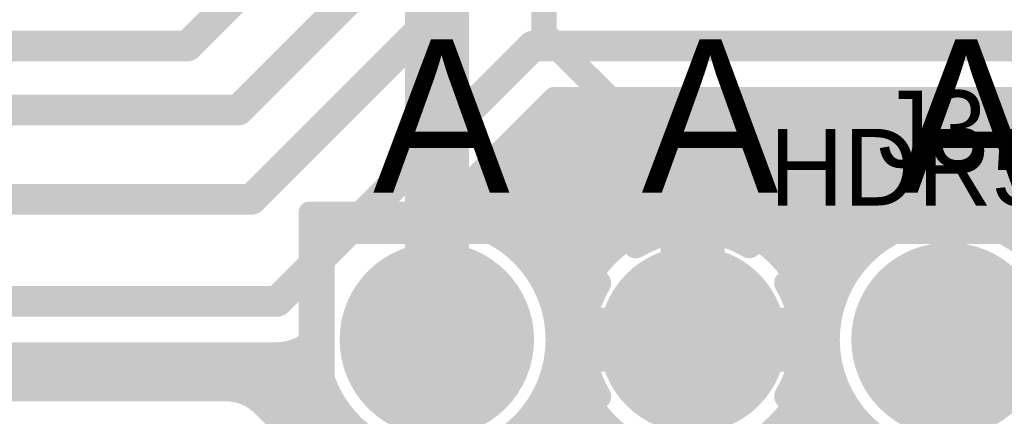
# Model space of a CAD drawing. Extents: x 7.17 to 14.1, y 4 to 11.75.
# Tile 94 of 214: x 9.1 to 9.48, y 7.67 to 7.82. Entities that reach past the tile are written whole.
import ezdxf

# ---------------------------------------------------------------- set-up
doc = ezdxf.new("R2010")
doc.units = 0
doc.layers.get('0').update_dxf_attribs({"linetype": 'CONTINUOUS'})
for name, color, linetype in [('BOTTOMLAYER', 5, 'CONTINUOUS'), ('BOTTOMSOLDER', 6, 'CONTINUOUS'), ('INTERNALPLANE1', 76, 'CONTINUOUS'), ('MECHANICAL1', 6, 'CONTINUOUS'), ('MECHANICAL5', 56, 'CONTINUOUS'), ('MULTILAYER', 9, 'CONTINUOUS'), ('TOPLAYER', 1, 'CONTINUOUS'), ('TOPOVERLAY', 2, 'CONTINUOUS'), ('TOPSOLDER', 216, 'CONTINUOUS')]:
    doc.layers.add(name, color=color, linetype=linetype)

# ---------------------------------------------------------------- blocks, each defined once
blk = doc.blocks.new('HDR5_87')
at = {"layer": 'BOTTOMSOLDER', "const_width": 0.0365}
for points in [[(0.18175, 0, 1), (0.21825, 0, 1)], [(0.28175, 0, 1), (0.31825, 0, 1)], [(0.38175, 0, 1), (0.41825, 0, 1)]]:
    blk.add_lwpolyline(points, format="xyb", close=True, dxfattribs=at)
at = {"layer": 'MULTILAYER', "const_width": 0.0325}
for points in [[(0.18375, 0, 1), (0.21625, 0, 1)], [(0.28375, 0, 1), (0.31625, 0, 1)], [(0.38375, 0, 1), (0.41625, 0, 1)]]:
    blk.add_lwpolyline(points, format="xyb", close=True, dxfattribs=at)
at = {"layer": 'TOPOVERLAY', "const_width": 0.008}
for points in [[(0.45, 0.05), (0.45, -0.05)], [(0.45, -0.05), (-0.05, -0.05)]]:
    blk.add_lwpolyline(points, dxfattribs=at)
at = {"layer": 'TOPOVERLAY', "const_width": 0.004}
blk.add_lwpolyline([(0.448, -0.05, 1), (0.452, -0.05, 1)], format="xyb", close=True, dxfattribs=at)
blk.add_lwpolyline([(0.448, -0.05, 1), (0.452, -0.05, 1)], format="xyb", close=True, dxfattribs=at)
at = {"layer": 'TOPSOLDER', "const_width": 0.0365}
for points in [[(0.18175, 0, 1), (0.21825, 0, 1)], [(0.28175, 0, 1), (0.31825, 0, 1)], [(0.38175, 0, 1), (0.41825, 0, 1)]]:
    blk.add_lwpolyline(points, format="xyb", close=True, dxfattribs=at)

msp = doc.modelspace()

# ---------------------------------------------------------------- linework, layer by layer
at = {"layer": 'BOTTOMLAYER'}
for points, const_width in [([(9.162405, 7.809904), (9.237405, 7.884904)], 0.012), ([(9.182405, 7.784904), (9.257501, 7.86)], 0.012), ([(9.187405, 7.749904), (9.272405, 7.834904)], 0.012), ([(8.447405, 7.809904), (9.162405, 7.809904)], 0.012), ([(9.197501, 7.71), (9.297405, 7.809904)], 0.012), ([(9.297405, 7.809904), (9.787405, 7.809904)], 0.012), ([(9.257207, 7.741422), (9.305689, 7.789904)], 0.008), ([(9.261744, 7.741464), (9.310184, 7.789904)], 0.008), ([(9.26812, 7.740768), (9.317255, 7.789904)], 0.008), ([(9.273798, 7.739376), (9.324327, 7.789904)], 0.008), ([(9.278925, 7.737432), (9.331398, 7.789904)], 0.008), ([(9.283584, 7.735019), (9.338469, 7.789904)], 0.008), ([(9.287822, 7.732186), (9.34554, 7.789904)], 0.008), ([(9.291668, 7.728961), (9.352611, 7.789904)], 0.008), ([(9.295131, 7.725353), (9.359682, 7.789904)], 0.008), ([(9.29821, 7.721361), (9.366753, 7.789904)], 0.008), ([(9.300888, 7.716968), (9.373824, 7.789904)], 0.008), ([(9.30313, 7.712139), (9.380895, 7.789904)], 0.008), ([(9.304878, 7.706815), (9.387966, 7.789904)], 0.008), ([(9.305689, 7.789904), (9.779121, 7.789904)], 0.008), ([(9.307958, 7.789904), (9.356487, 7.741374)], 0.008), ([(9.315029, 7.789904), (9.363578, 7.741355)], 0.008), ([(9.3221, 7.789904), (9.372144, 7.73986)], 0.008), ([(9.329171, 7.789904), (9.384803, 7.734272)], 0.008), ([(9.336242, 7.789904), (9.415955, 7.710191)], 0.008), ([(9.343313, 7.789904), (9.41802, 7.715198)], 0.008), ([(9.34373, 7.738596), (9.395038, 7.789904)], 0.008), ([(9.350384, 7.789904), (9.420538, 7.71975)], 0.008), ([(9.353222, 7.741017), (9.402109, 7.789904)], 0.008), ([(9.357455, 7.789904), (9.423468, 7.723891)], 0.008), ([(9.360768, 7.741492), (9.40918, 7.789904)], 0.008), ([(9.364527, 7.789904), (9.426788, 7.727643)], 0.008), ([(9.367261, 7.740914), (9.416251, 7.789904)], 0.008), ([(9.371598, 7.789904), (9.430488, 7.731013)], 0.008), ([(9.373028, 7.73961), (9.423322, 7.789904)], 0.008), ([(9.378227, 7.737738), (9.430393, 7.789904)], 0.008), ([(9.378669, 7.789904), (9.434576, 7.733997)], 0.008), ([(9.382948, 7.735388), (9.437464, 7.789904)], 0.008), ([(9.38574, 7.789904), (9.439072, 7.736572)], 0.008), ([(9.387244, 7.732613), (9.444535, 7.789904)], 0.008), ([(9.391145, 7.729442), (9.451606, 7.789904)], 0.008), ([(9.392811, 7.789904), (9.444014, 7.738701)], 0.008), ([(9.394662, 7.725889), (9.458678, 7.789904)], 0.008), ([(9.397797, 7.721952), (9.465749, 7.789904)], 0.008), ([(9.399882, 7.789904), (9.449471, 7.740315)], 0.008), ([(9.400533, 7.717617), (9.47282, 7.789904)], 0.008), ([(9.40284, 7.712853), (9.479891, 7.789904)], 0.008), ([(9.404663, 7.707605), (9.486962, 7.789904)], 0.008), ([(9.406953, 7.789904), (9.45556, 7.741297)], 0.008), ([(9.414024, 7.789904), (9.462501, 7.741427)], 0.008), ([(9.421095, 7.789904), (9.470792, 7.740207)], 0.008), ([(9.428166, 7.789904), (9.482342, 7.735728)], 0.008), ([(9.435237, 7.789904), (9.515703, 7.709439)], 0.008), ([(9.442075, 7.737946), (9.494033, 7.789904)], 0.008), ([(9.442309, 7.789904), (9.517697, 7.714515)], 0.008), ([(9.44938, 7.789904), (9.520154, 7.719129)], 0.008), ([(9.452028, 7.740828), (9.501104, 7.789904)], 0.008), ([(9.456451, 7.789904), (9.523028, 7.723327)], 0.008), ([(9.459771, 7.7415), (9.508175, 7.789904)], 0.008), ([(9.463522, 7.789904), (9.526293, 7.727133)], 0.008), ([(9.466388, 7.741046), (9.515246, 7.789904)], 0.008), ([(9.470593, 7.789904), (9.529939, 7.730558)], 0.008), ([(9.472246, 7.739832), (9.522317, 7.789904)], 0.008), ([(9.477519, 7.738034), (9.529388, 7.789904)], 0.008), ([(9.477664, 7.789904), (9.533971, 7.733597)], 0.008), ([(9.482304, 7.735749), (9.53646, 7.789904)], 0.008), ([(9.484735, 7.789904), (9.538407, 7.736232)], 0.008), ([(8.422405, 7.784904), (9.182405, 7.784904)], 0.012), ([(9.303288, 7.787503), (9.350294, 7.740496)], 0.008), ([(9.299752, 7.783967), (9.344756, 7.738963)], 0.008), ([(9.296217, 7.780432), (9.339745, 7.736903)], 0.008), ([(9.292681, 7.776896), (9.335189, 7.734388)], 0.008), ([(9.289146, 7.77336), (9.331045, 7.731461)], 0.008), ([(9.28561, 7.769825), (9.32729, 7.728145)], 0.008), ([(9.282075, 7.766289), (9.323916, 7.724448)], 0.008), ([(9.275004, 7.759218), (9.318351, 7.715871)], 0.008), ([(9.278539, 7.762754), (9.32093, 7.720363)], 0.008), ([(9.271468, 7.755683), (9.316219, 7.710932)], 0.008), ([(8.997405, 7.749904), (9.187405, 7.749904)], 0.012), ([(9.267932, 7.752147), (9.288115, 7.731965)], 0.008), ([(9.264397, 7.748612), (9.273559, 7.73945)], 0.008), ([(9.260861, 7.745076), (9.264684, 7.741254)], 0.008), ([(9.359904, 7.695), (9.359904, 7.7375)], 0.025), ([(9.296869, 7.723211), (9.3146, 7.705479)], 0.008), ([(9.399176, 7.719899), (9.414418, 7.704657)], 0.008), ([(8.989904, 7.71), (9.197501, 7.71)], 0.012), ([(9.306029, 7.700895), (9.316308, 7.711174)], 0.008), ([(9.405907, 7.701778), (9.416958, 7.712829)], 0.008), ([(9.304354, 7.708654), (9.313612, 7.699396)], 0.008), ([(9.404764, 7.70724), (9.413534, 7.69847)], 0.008), ([(9.306397, 7.694192), (9.313887, 7.701682)], 0.008), ([(9.317404, 7.695), (9.359904, 7.695)], 0.025), ([(9.359904, 7.695), (9.402404, 7.695)], 0.025), ([(9.359904, 7.6525), (9.359904, 7.695)], 0.025), ([(9.406404, 7.695203), (9.414076, 7.702876)], 0.008), ([(9.306158, 7.69978), (9.313473, 7.692464)], 0.008), ([(9.406259, 7.698674), (9.413545, 7.691388)], 0.008), ([(9.305585, 7.686309), (9.313412, 7.694136)], 0.008), ([(9.4058, 7.687529), (9.413404, 7.695133)], 0.008), ([(8.989904, 7.69), (9.197501, 7.69)], 0.008), ([(9.082047, 7.674904), (9.097143, 7.69)], 0.008), ([(9.082591, 7.69), (9.097687, 7.674904)], 0.008), ([(9.089118, 7.674904), (9.104214, 7.69)], 0.008), ([(9.089662, 7.69), (9.104758, 7.674904)], 0.008), ([(9.096189, 7.674904), (9.111285, 7.69)], 0.008), ([(9.096733, 7.69), (9.111829, 7.674904)], 0.008), ([(9.10326, 7.674904), (9.118356, 7.69)], 0.008), ([(9.103804, 7.69), (9.1189, 7.674904)], 0.008), ([(9.110331, 7.674904), (9.125427, 7.69)], 0.008), ([(9.110876, 7.69), (9.125972, 7.674904)], 0.008), ([(9.117402, 7.674904), (9.132498, 7.69)], 0.008), ([(9.117947, 7.69), (9.133043, 7.674904)], 0.008), ([(9.124473, 7.674904), (9.139569, 7.69)], 0.008), ([(9.125018, 7.69), (9.140114, 7.674904)], 0.008), ([(9.131545, 7.674904), (9.146641, 7.69)], 0.008), ([(9.132089, 7.69), (9.147185, 7.674904)], 0.008), ([(9.138616, 7.674904), (9.153712, 7.69)], 0.008), ([(9.13916, 7.69), (9.154256, 7.674904)], 0.008), ([(9.145687, 7.674904), (9.160783, 7.69)], 0.008), ([(9.146231, 7.69), (9.161327, 7.674904)], 0.008), ([(9.152758, 7.674904), (9.167854, 7.69)], 0.008), ([(9.153302, 7.69), (9.168398, 7.674904)], 0.008), ([(9.159829, 7.674904), (9.174925, 7.69)], 0.008), ([(9.160373, 7.69), (9.175469, 7.674904)], 0.008), ([(9.1669, 7.674904), (9.181996, 7.69)], 0.008), ([(9.167444, 7.69), (9.183488, 7.673957)], 0.008), ([(9.173971, 7.674904), (9.189067, 7.69)], 0.008), ([(9.174515, 7.69), (9.339611, 7.524904)], 0.008), ([(9.180759, 7.674621), (9.196138, 7.69)], 0.008), ([(9.181586, 7.69), (9.346683, 7.524904)], 0.008), ([(9.186116, 7.672907), (9.204458, 7.691249)], 0.008), ([(9.188658, 7.69), (9.353754, 7.524904)], 0.008), ([(9.190393, 7.670113), (9.21344, 7.69316)], 0.008), ([(9.195729, 7.69), (9.360825, 7.524904)], 0.008), ([(9.202232, 7.690568), (9.21804, 7.67476)], 0.008), ([(9.207304, 7.692567), (9.214388, 7.685482)], 0.008), ([(9.306338, 7.692528), (9.314678, 7.684188)], 0.008), ([(9.406278, 7.691583), (9.415022, 7.682839)], 0.008), ([(9.193972, 7.666621), (9.214136, 7.686784)], 0.008), ([(9.302344, 7.675997), (9.31399, 7.687643)], 0.008), ([(9.305569, 7.686226), (9.319106, 7.672689)], 0.008), ([(9.403082, 7.67774), (9.413858, 7.688516)], 0.008), ([(9.262405, 7.529992), (9.415072, 7.682658)], 0.008), ([(9.4054, 7.68539), (9.420533, 7.670257)], 0.008), ([(9.197508, 7.663085), (9.215528, 7.681106)], 0.008), ([(9.247006, 7.613588), (9.315294, 7.681876)], 0.008), ([(9.30412, 7.680605), (9.50482, 7.479904)], 0.008), ([(9.403868, 7.679852), (9.594068, 7.489652)], 0.008), ([(8.951404, 7.674904), (9.177405, 7.674904)], 0.008), ([(9.201043, 7.65955), (9.217472, 7.675979)], 0.008), ([(9.250541, 7.610052), (9.317166, 7.676677)], 0.008), ([(9.262405, 7.52292), (9.41687, 7.677385)], 0.008), ([(9.302129, 7.675524), (9.497749, 7.479904)], 0.008), ([(9.401807, 7.674841), (9.590532, 7.486116)], 0.008), ([(9.204579, 7.656014), (9.219885, 7.67132)], 0.008), ([(9.254077, 7.606516), (9.319516, 7.671956)], 0.008), ([(9.262405, 7.515849), (9.419155, 7.672599)], 0.008), ([(9.299675, 7.670907), (9.435143, 7.535439)], 0.008), ([(9.191579, 7.669014), (9.256515, 7.604078)], 0.008), ([(9.208115, 7.652479), (9.222718, 7.667082)], 0.008), ([(9.257572, 7.602941), (9.322291, 7.66766)], 0.008), ([(9.262405, 7.508778), (9.421872, 7.668245)], 0.008), ([(9.296805, 7.666706), (9.427108, 7.536403)], 0.008), ([(9.399292, 7.670285), (9.586997, 7.482581)], 0.008), ([(9.21165, 7.648943), (9.225943, 7.663236)], 0.008), ([(9.260379, 7.598676), (9.325462, 7.663759)], 0.008), ([(9.262405, 7.501707), (9.424988, 7.66429)], 0.008), ([(9.293543, 7.662896), (9.420747, 7.535692)], 0.008), ([(9.396365, 7.666141), (9.582602, 7.479904)], 0.008), ([(9.393049, 7.662386), (9.575531, 7.479904)], 0.008)]:
    msp.add_lwpolyline(points, dxfattribs=dict(at, const_width=const_width))
for points, const_width in [([(9.159405, 7.809904, 1), (9.165405, 7.809904, 1)], 0.006), ([(9.159405, 7.809904, 1), (9.165405, 7.809904, 1)], 0.006), ([(9.294405, 7.809904, 1), (9.300405, 7.809904, 1)], 0.006), ([(9.294405, 7.809904, 1), (9.300405, 7.809904, 1)], 0.006), ([(9.303689, 7.789904, 1), (9.307689, 7.789904, 1)], 0.004), ([(9.303689, 7.789904, 1), (9.307689, 7.789904, 1)], 0.004), ([(9.305958, 7.789904, 1), (9.309958, 7.789904, 1)], 0.004), ([(9.308184, 7.789904, 1), (9.312184, 7.789904, 1)], 0.004), ([(9.313029, 7.789904, 1), (9.317029, 7.789904, 1)], 0.004), ([(9.315255, 7.789904, 1), (9.319256, 7.789904, 1)], 0.004), ([(9.3201, 7.789904, 1), (9.3241, 7.789904, 1)], 0.004), ([(9.322327, 7.789904, 1), (9.326327, 7.789904, 1)], 0.004), ([(9.327171, 7.789904, 1), (9.331171, 7.789904, 1)], 0.004), ([(9.329398, 7.789904, 1), (9.333398, 7.789904, 1)], 0.004), ([(9.334242, 7.789904, 1), (9.338242, 7.789904, 1)], 0.004), ([(9.336469, 7.789904, 1), (9.340469, 7.789904, 1)], 0.004), ([(9.341313, 7.789904, 1), (9.345313, 7.789904, 1)], 0.004), ([(9.34354, 7.789904, 1), (9.34754, 7.789904, 1)], 0.004), ([(9.348384, 7.789904, 1), (9.352384, 7.789904, 1)], 0.004), ([(9.350611, 7.789904, 1), (9.354611, 7.789904, 1)], 0.004), ([(9.355455, 7.789904, 1), (9.359455, 7.789904, 1)], 0.004), ([(9.357682, 7.789904, 1), (9.361682, 7.789904, 1)], 0.004), ([(9.362526, 7.789904, 1), (9.366527, 7.789904, 1)], 0.004), ([(9.364753, 7.789904, 1), (9.368753, 7.789904, 1)], 0.004), ([(9.369598, 7.789904, 1), (9.373598, 7.789904, 1)], 0.004), ([(9.371824, 7.789904, 1), (9.375824, 7.789904, 1)], 0.004), ([(9.376669, 7.789904, 1), (9.380669, 7.789904, 1)], 0.004), ([(9.378895, 7.789904, 1), (9.382895, 7.789904, 1)], 0.004), ([(9.38374, 7.789904, 1), (9.38774, 7.789904, 1)], 0.004), ([(9.385967, 7.789904, 1), (9.389966, 7.789904, 1)], 0.004), ([(9.390811, 7.789904, 1), (9.394811, 7.789904, 1)], 0.004), ([(9.393038, 7.789904, 1), (9.397038, 7.789904, 1)], 0.004), ([(9.397882, 7.789904, 1), (9.401882, 7.789904, 1)], 0.004), ([(9.400109, 7.789904, 1), (9.404109, 7.789904, 1)], 0.004), ([(9.404953, 7.789904, 1), (9.408953, 7.789904, 1)], 0.004), ([(9.40718, 7.789904, 1), (9.41118, 7.789904, 1)], 0.004), ([(9.412024, 7.789904, 1), (9.416024, 7.789904, 1)], 0.004), ([(9.414251, 7.789904, 1), (9.418251, 7.789904, 1)], 0.004), ([(9.419095, 7.789904, 1), (9.423095, 7.789904, 1)], 0.004), ([(9.421322, 7.789904, 1), (9.425322, 7.789904, 1)], 0.004), ([(9.426166, 7.789904, 1), (9.430166, 7.789904, 1)], 0.004), ([(9.428393, 7.789904, 1), (9.432393, 7.789904, 1)], 0.004), ([(9.433238, 7.789904, 1), (9.437238, 7.789904, 1)], 0.004), ([(9.435464, 7.789904, 1), (9.439464, 7.789904, 1)], 0.004), ([(9.440309, 7.789904, 1), (9.444309, 7.789904, 1)], 0.004), ([(9.442535, 7.789904, 1), (9.446535, 7.789904, 1)], 0.004), ([(9.44738, 7.789904, 1), (9.45138, 7.789904, 1)], 0.004), ([(9.449606, 7.789904, 1), (9.453606, 7.789904, 1)], 0.004), ([(9.454451, 7.789904, 1), (9.458451, 7.789904, 1)], 0.004), ([(9.456677, 7.789904, 1), (9.460677, 7.789904, 1)], 0.004), ([(9.461522, 7.789904, 1), (9.465522, 7.789904, 1)], 0.004), ([(9.463749, 7.789904, 1), (9.467749, 7.789904, 1)], 0.004), ([(9.468593, 7.789904, 1), (9.472593, 7.789904, 1)], 0.004), ([(9.47082, 7.789904, 1), (9.47482, 7.789904, 1)], 0.004), ([(9.475664, 7.789904, 1), (9.479664, 7.789904, 1)], 0.004), ([(9.477891, 7.789904, 1), (9.481891, 7.789904, 1)], 0.004), ([(9.482735, 7.789904, 1), (9.486735, 7.789904, 1)], 0.004), ([(9.179405, 7.784904, 1), (9.185405, 7.784904, 1)], 0.006), ([(9.179405, 7.784904, 1), (9.185405, 7.784904, 1)], 0.006), ([(9.301288, 7.787503, 1), (9.305288, 7.787503, 1)], 0.004), ([(9.297752, 7.783967, 1), (9.301752, 7.783967, 1)], 0.004), ([(9.294217, 7.780432, 1), (9.298217, 7.780432, 1)], 0.004), ([(9.290681, 7.776896, 1), (9.294681, 7.776896, 1)], 0.004), ([(9.287146, 7.77336, 1), (9.291146, 7.77336, 1)], 0.004), ([(9.28361, 7.769825, 1), (9.28761, 7.769825, 1)], 0.004), ([(9.280075, 7.766289, 1), (9.284075, 7.766289, 1)], 0.004), ([(9.273003, 7.759218, 1), (9.277003, 7.759218, 1)], 0.004), ([(9.276539, 7.762754, 1), (9.280539, 7.762754, 1)], 0.004), ([(9.269468, 7.755683, 1), (9.273468, 7.755683, 1)], 0.004), ([(9.184405, 7.749904, 1), (9.190405, 7.749904, 1)], 0.006), ([(9.184405, 7.749904, 1), (9.190405, 7.749904, 1)], 0.006), ([(9.265932, 7.752147, 1), (9.269932, 7.752147, 1)], 0.004), ([(9.262397, 7.748612, 1), (9.266397, 7.748612, 1)], 0.004), ([(9.258861, 7.745076, 1), (9.262861, 7.745076, 1)], 0.004), ([(9.353654, 7.7375, 1), (9.366154, 7.7375, 1)], 0.0125), ([(9.255207, 7.741422, 1), (9.259207, 7.741422, 1)], 0.004), ([(9.255207, 7.741422, 1), (9.259207, 7.741422, 1)], 0.004), ([(9.259744, 7.741464, 1), (9.263744, 7.741464, 1)], 0.004), ([(9.262684, 7.741254, 1), (9.266684, 7.741254, 1)], 0.004), ([(9.26612, 7.740768, 1), (9.27012, 7.740768, 1)], 0.004), ([(9.406404, 7.695, 1), (9.313404, 7.695, 1)], 0.008), ([(9.348294, 7.740496, 1), (9.352294, 7.740496, 1)], 0.004), ([(9.351222, 7.741017, 1), (9.355222, 7.741017, 1)], 0.004), ([(9.354487, 7.741374, 1), (9.358487, 7.741374, 1)], 0.004), ([(9.358768, 7.741492, 1), (9.362768, 7.741492, 1)], 0.004), ([(9.361578, 7.741355, 1), (9.365578, 7.741355, 1)], 0.004), ([(9.365261, 7.740914, 1), (9.369261, 7.740914, 1)], 0.004), ([(9.370144, 7.73986, 1), (9.374144, 7.73986, 1)], 0.004), ([(9.506404, 7.695, 1), (9.413404, 7.695, 1)], 0.008), ([(9.447471, 7.740315, 1), (9.451471, 7.740315, 1)], 0.004), ([(9.450028, 7.740828, 1), (9.454028, 7.740828, 1)], 0.004), ([(9.45356, 7.741297, 1), (9.45756, 7.741297, 1)], 0.004), ([(9.457771, 7.7415, 1), (9.461771, 7.7415, 1)], 0.004), ([(9.460501, 7.741427, 1), (9.464501, 7.741427, 1)], 0.004), ([(9.464388, 7.741046, 1), (9.468388, 7.741046, 1)], 0.004), ([(9.468792, 7.740207, 1), (9.472792, 7.740207, 1)], 0.004), ([(9.470246, 7.739832, 1), (9.474246, 7.739832, 1)], 0.004), ([(9.271558, 7.73945, 1), (9.275559, 7.73945, 1)], 0.004), ([(9.271798, 7.739376, 1), (9.275798, 7.739376, 1)], 0.004), ([(9.276925, 7.737432, 1), (9.280925, 7.737432, 1)], 0.004), ([(9.337745, 7.736903, 1), (9.341745, 7.736903, 1)], 0.004), ([(9.34173, 7.738596, 1), (9.34573, 7.738596, 1)], 0.004), ([(9.342756, 7.738963, 1), (9.346756, 7.738963, 1)], 0.004), ([(9.371028, 7.73961, 1), (9.375028, 7.73961, 1)], 0.004), ([(9.376227, 7.737738, 1), (9.380227, 7.737738, 1)], 0.004), ([(9.437072, 7.736572, 1), (9.441071, 7.736572, 1)], 0.004), ([(9.440075, 7.737946, 1), (9.444075, 7.737946, 1)], 0.004), ([(9.442014, 7.738701, 1), (9.446014, 7.738701, 1)], 0.004), ([(9.475519, 7.738034, 1), (9.479519, 7.738034, 1)], 0.004), ([(9.281584, 7.735019, 1), (9.285584, 7.735019, 1)], 0.004), ([(9.285822, 7.732186, 1), (9.289822, 7.732186, 1)], 0.004), ([(9.333189, 7.734388, 1), (9.337189, 7.734388, 1)], 0.004), ([(9.380948, 7.735388, 1), (9.384948, 7.735388, 1)], 0.004), ([(9.382803, 7.734272, 1), (9.386803, 7.734272, 1)], 0.004), ([(9.385245, 7.732613, 1), (9.389245, 7.732613, 1)], 0.004), ([(9.432576, 7.733997, 1), (9.436576, 7.733997, 1)], 0.004), ([(9.480305, 7.735749, 1), (9.484305, 7.735749, 1)], 0.004), ([(9.480342, 7.735728, 1), (9.484342, 7.735728, 1)], 0.004), ([(9.286115, 7.731965, 1), (9.290115, 7.731965, 1)], 0.004), ([(9.289668, 7.728961, 1), (9.293668, 7.728961, 1)], 0.004), ([(9.329045, 7.731461, 1), (9.333045, 7.731461, 1)], 0.004), ([(9.389145, 7.729442, 1), (9.393145, 7.729442, 1)], 0.004), ([(9.428488, 7.731013, 1), (9.432488, 7.731013, 1)], 0.004), ([(9.293131, 7.725353, 1), (9.297131, 7.725353, 1)], 0.004), ([(9.321917, 7.724448, 1), (9.325916, 7.724448, 1)], 0.004), ([(9.32529, 7.728145, 1), (9.32929, 7.728145, 1)], 0.004), ([(9.392662, 7.725889, 1), (9.396662, 7.725889, 1)], 0.004), ([(9.424788, 7.727643, 1), (9.428788, 7.727643, 1)], 0.004), ([(9.294869, 7.723211, 1), (9.298869, 7.723211, 1)], 0.004), ([(9.29621, 7.721361, 1), (9.30021, 7.721361, 1)], 0.004), ([(9.395796, 7.721952, 1), (9.399797, 7.721952, 1)], 0.004), ([(9.421468, 7.723891, 1), (9.425468, 7.723891, 1)], 0.004), ([(9.298888, 7.716968, 1), (9.302888, 7.716968, 1)], 0.004), ([(9.31893, 7.720363, 1), (9.32293, 7.720363, 1)], 0.004), ([(9.397176, 7.719899, 1), (9.401176, 7.719899, 1)], 0.004), ([(9.398533, 7.717617, 1), (9.402533, 7.717617, 1)], 0.004), ([(9.418538, 7.71975, 1), (9.422538, 7.71975, 1)], 0.004), ([(9.316351, 7.715871, 1), (9.320351, 7.715871, 1)], 0.004), ([(9.40084, 7.712853, 1), (9.40484, 7.712853, 1)], 0.004), ([(9.41602, 7.715198, 1), (9.42002, 7.715198, 1)], 0.004), ([(9.194501, 7.71, 1), (9.200501, 7.71, 1)], 0.006), ([(9.194501, 7.71, 1), (9.200501, 7.71, 1)], 0.006), ([(9.30113, 7.712139, 1), (9.30513, 7.712139, 1)], 0.004), ([(9.314219, 7.710932, 1), (9.318219, 7.710932, 1)], 0.004), ([(9.314307, 7.711174, 1), (9.318307, 7.711174, 1)], 0.004), ([(9.413955, 7.710191, 1), (9.417955, 7.710191, 1)], 0.004), ([(9.414958, 7.712829, 1), (9.418958, 7.712829, 1)], 0.004), ([(9.302354, 7.708654, 1), (9.306354, 7.708654, 1)], 0.004), ([(9.302878, 7.706815, 1), (9.306878, 7.706815, 1)], 0.004), ([(9.3126, 7.705479, 1), (9.3166, 7.705479, 1)], 0.004), ([(9.402663, 7.707605, 1), (9.406663, 7.707605, 1)], 0.004), ([(9.402764, 7.70724, 1), (9.406764, 7.70724, 1)], 0.004), ([(9.311154, 7.695, 1), (9.323654, 7.695, 1)], 0.0125), ([(9.311887, 7.701682, 1), (9.315887, 7.701682, 1)], 0.004), ([(9.353654, 7.695, 1), (9.366154, 7.695, 1)], 0.0125), ([(9.353654, 7.695, 1), (9.366154, 7.695, 1)], 0.0125), ([(9.353654, 7.695, 1), (9.366154, 7.695, 1)], 0.0125), ([(9.353654, 7.695, 1), (9.366154, 7.695, 1)], 0.0125), ([(9.396154, 7.695, 1), (9.408654, 7.695, 1)], 0.0125), ([(9.403907, 7.701778, 1), (9.407907, 7.701778, 1)], 0.004), ([(9.412076, 7.702876, 1), (9.416076, 7.702876, 1)], 0.004), ([(9.412418, 7.704657, 1), (9.416418, 7.704657, 1)], 0.004), ([(9.211482, 7.697697, 1), (9.215482, 7.697697, 1)], 0.004), ([(9.304029, 7.700895, 1), (9.308029, 7.700895, 1)], 0.004), ([(9.304158, 7.69978, 1), (9.308158, 7.69978, 1)], 0.004), ([(9.311612, 7.699396, 1), (9.315612, 7.699396, 1)], 0.004), ([(9.404259, 7.698674, 1), (9.408259, 7.698674, 1)], 0.004), ([(9.411534, 7.69847, 1), (9.415534, 7.69847, 1)], 0.004), ([(9.209643, 7.695858, 1), (9.213643, 7.695858, 1)], 0.004), ([(9.209675, 7.69589, 1), (9.213675, 7.69589, 1)], 0.004), ([(9.304397, 7.694192, 1), (9.308397, 7.694192, 1)], 0.004), ([(9.304404, 7.695, 1), (9.308404, 7.695, 1)], 0.004), ([(9.304404, 7.695, 1), (9.308404, 7.695, 1)], 0.004), ([(9.311404, 7.695, 1), (9.315404, 7.695, 1)], 0.004), ([(9.311412, 7.694136, 1), (9.315412, 7.694136, 1)], 0.004), ([(9.404404, 7.695203, 1), (9.408404, 7.695203, 1)], 0.004), ([(9.404404, 7.695, 1), (9.408404, 7.695, 1)], 0.004), ([(9.411404, 7.695133, 1), (9.415404, 7.695133, 1)], 0.004), ([(9.411404, 7.695, 1), (9.415404, 7.695, 1)], 0.004), ([(9.094733, 7.69, 1), (9.098733, 7.69, 1)], 0.004), ([(9.095143, 7.69, 1), (9.099143, 7.69, 1)], 0.004), ([(9.101804, 7.69, 1), (9.105804, 7.69, 1)], 0.004), ([(9.102214, 7.69, 1), (9.106214, 7.69, 1)], 0.004), ([(9.108875, 7.69, 1), (9.112875, 7.69, 1)], 0.004), ([(9.109285, 7.69, 1), (9.113285, 7.69, 1)], 0.004), ([(9.115947, 7.69, 1), (9.119947, 7.69, 1)], 0.004), ([(9.116356, 7.69, 1), (9.120356, 7.69, 1)], 0.004), ([(9.123018, 7.69, 1), (9.127018, 7.69, 1)], 0.004), ([(9.123427, 7.69, 1), (9.127427, 7.69, 1)], 0.004), ([(9.130089, 7.69, 1), (9.134089, 7.69, 1)], 0.004), ([(9.130498, 7.69, 1), (9.134498, 7.69, 1)], 0.004), ([(9.13716, 7.69, 1), (9.14116, 7.69, 1)], 0.004), ([(9.137569, 7.69, 1), (9.141569, 7.69, 1)], 0.004), ([(9.144231, 7.69, 1), (9.148231, 7.69, 1)], 0.004), ([(9.14464, 7.69, 1), (9.148641, 7.69, 1)], 0.004), ([(9.151302, 7.69, 1), (9.155302, 7.69, 1)], 0.004), ([(9.151712, 7.69, 1), (9.155712, 7.69, 1)], 0.004), ([(9.158373, 7.69, 1), (9.162373, 7.69, 1)], 0.004), ([(9.158783, 7.69, 1), (9.162783, 7.69, 1)], 0.004), ([(9.165444, 7.69, 1), (9.169444, 7.69, 1)], 0.004), ([(9.165854, 7.69, 1), (9.169854, 7.69, 1)], 0.004), ([(9.172515, 7.69, 1), (9.176515, 7.69, 1)], 0.004), ([(9.172925, 7.69, 1), (9.176925, 7.69, 1)], 0.004), ([(9.179586, 7.69, 1), (9.183587, 7.69, 1)], 0.004), ([(9.179996, 7.69, 1), (9.183996, 7.69, 1)], 0.004), ([(9.186658, 7.69, 1), (9.190658, 7.69, 1)], 0.004), ([(9.187067, 7.69, 1), (9.191067, 7.69, 1)], 0.004), ([(9.193729, 7.69, 1), (9.197729, 7.69, 1)], 0.004), ([(9.194138, 7.69, 1), (9.198138, 7.69, 1)], 0.004), ([(9.195501, 7.69, 1), (9.199501, 7.69, 1)], 0.004), ([(9.195501, 7.69, 1), (9.199501, 7.69, 1)], 0.004), ([(9.195501, 7.69, 1), (9.199501, 7.69, 1)], 0.004), ([(9.200232, 7.690568, 1), (9.204232, 7.690568, 1)], 0.004), ([(9.202459, 7.691249, 1), (9.206459, 7.691249, 1)], 0.004), ([(9.205304, 7.692567, 1), (9.209304, 7.692567, 1)], 0.004), ([(9.21144, 7.69316, 1), (9.21544, 7.69316, 1)], 0.004), ([(9.304338, 7.692528, 1), (9.308338, 7.692528, 1)], 0.004), ([(9.311473, 7.692464, 1), (9.315473, 7.692464, 1)], 0.004), ([(9.404278, 7.691583, 1), (9.408278, 7.691583, 1)], 0.004), ([(9.411544, 7.691388, 1), (9.415544, 7.691388, 1)], 0.004), ([(9.212136, 7.686784, 1), (9.216136, 7.686784, 1)], 0.004), ([(9.303569, 7.686226, 1), (9.307569, 7.686226, 1)], 0.004), ([(9.303584, 7.686309, 1), (9.307585, 7.686309, 1)], 0.004), ([(9.31199, 7.687643, 1), (9.31599, 7.687643, 1)], 0.004), ([(9.4038, 7.687529, 1), (9.4078, 7.687529, 1)], 0.004), ([(9.411858, 7.688516, 1), (9.415858, 7.688516, 1)], 0.004), ([(9.212388, 7.685482, 1), (9.216388, 7.685482, 1)], 0.004), ([(9.312679, 7.684188, 1), (9.316679, 7.684188, 1)], 0.004), ([(9.4034, 7.68539, 1), (9.4074, 7.68539, 1)], 0.004), ([(9.413022, 7.682839, 1), (9.417022, 7.682839, 1)], 0.004), ([(9.413072, 7.682658, 1), (9.417072, 7.682658, 1)], 0.004), ([(9.213528, 7.681106, 1), (9.217528, 7.681106, 1)], 0.004), ([(9.30212, 7.680605, 1), (9.30612, 7.680605, 1)], 0.004), ([(9.313294, 7.681876, 1), (9.317294, 7.681876, 1)], 0.004), ([(9.401867, 7.679852, 1), (9.405867, 7.679852, 1)], 0.004), ([(9.094189, 7.674904, 1), (9.098189, 7.674904, 1)], 0.004), ([(9.095687, 7.674904, 1), (9.099687, 7.674904, 1)], 0.004), ([(9.10126, 7.674904, 1), (9.10526, 7.674904, 1)], 0.004), ([(9.102758, 7.674904, 1), (9.106758, 7.674904, 1)], 0.004), ([(9.108331, 7.674904, 1), (9.112331, 7.674904, 1)], 0.004), ([(9.109829, 7.674904, 1), (9.113829, 7.674904, 1)], 0.004), ([(9.115402, 7.674904, 1), (9.119402, 7.674904, 1)], 0.004), ([(9.1169, 7.674904, 1), (9.1209, 7.674904, 1)], 0.004), ([(9.122473, 7.674904, 1), (9.126473, 7.674904, 1)], 0.004), ([(9.123971, 7.674904, 1), (9.127971, 7.674904, 1)], 0.004), ([(9.129544, 7.674904, 1), (9.133544, 7.674904, 1)], 0.004), ([(9.131043, 7.674904, 1), (9.135043, 7.674904, 1)], 0.004), ([(9.136616, 7.674904, 1), (9.140616, 7.674904, 1)], 0.004), ([(9.138114, 7.674904, 1), (9.142114, 7.674904, 1)], 0.004), ([(9.143687, 7.674904, 1), (9.147687, 7.674904, 1)], 0.004), ([(9.145185, 7.674904, 1), (9.149185, 7.674904, 1)], 0.004), ([(9.150758, 7.674904, 1), (9.154758, 7.674904, 1)], 0.004), ([(9.152256, 7.674904, 1), (9.156256, 7.674904, 1)], 0.004), ([(9.157829, 7.674904, 1), (9.161829, 7.674904, 1)], 0.004), ([(9.159327, 7.674904, 1), (9.163327, 7.674904, 1)], 0.004), ([(9.1649, 7.674904, 1), (9.1689, 7.674904, 1)], 0.004), ([(9.166398, 7.674904, 1), (9.170398, 7.674904, 1)], 0.004), ([(9.171971, 7.674904, 1), (9.175971, 7.674904, 1)], 0.004), ([(9.173469, 7.674904, 1), (9.177469, 7.674904, 1)], 0.004), ([(9.175405, 7.674904, 1), (9.179405, 7.674904, 1)], 0.004), ([(9.175405, 7.674904, 1), (9.179405, 7.674904, 1)], 0.004), ([(9.175405, 7.674904, 1), (9.179405, 7.674904, 1)], 0.004), ([(9.178759, 7.674621, 1), (9.182759, 7.674621, 1)], 0.004), ([(9.215472, 7.675979, 1), (9.219472, 7.675979, 1)], 0.004), ([(9.21604, 7.67476, 1), (9.22004, 7.67476, 1)], 0.004), ([(9.300129, 7.675524, 1), (9.304129, 7.675524, 1)], 0.004), ([(9.300344, 7.675997, 1), (9.304344, 7.675997, 1)], 0.004), ([(9.315166, 7.676677, 1), (9.319166, 7.676677, 1)], 0.004), ([(9.399807, 7.674841, 1), (9.403807, 7.674841, 1)], 0.004), ([(9.401082, 7.67774, 1), (9.405082, 7.67774, 1)], 0.004), ([(9.41487, 7.677385, 1), (9.41887, 7.677385, 1)], 0.004), ([(9.181488, 7.673957, 1), (9.185488, 7.673957, 1)], 0.004), ([(9.184116, 7.672907, 1), (9.188116, 7.672907, 1)], 0.004), ([(9.217885, 7.67132, 1), (9.221885, 7.67132, 1)], 0.004), ([(9.297675, 7.670907, 1), (9.301675, 7.670907, 1)], 0.004), ([(9.317106, 7.672689, 1), (9.321106, 7.672689, 1)], 0.004), ([(9.317516, 7.671956, 1), (9.321516, 7.671956, 1)], 0.004), ([(9.417155, 7.672599, 1), (9.421155, 7.672599, 1)], 0.004), ([(9.188393, 7.670113, 1), (9.192393, 7.670113, 1)], 0.004), ([(9.189547, 7.669046, 1), (9.193547, 7.669046, 1)], 0.004), ([(9.189579, 7.669014, 1), (9.193579, 7.669014, 1)], 0.004), ([(9.189579, 7.669014, 1), (9.193579, 7.669014, 1)], 0.004), ([(9.220718, 7.667082, 1), (9.224718, 7.667082, 1)], 0.004), ([(9.294805, 7.666706, 1), (9.298805, 7.666706, 1)], 0.004), ([(9.320291, 7.66766, 1), (9.324291, 7.66766, 1)], 0.004), ([(9.397292, 7.670285, 1), (9.401292, 7.670285, 1)], 0.004), ([(9.418533, 7.670257, 1), (9.422533, 7.670257, 1)], 0.004), ([(9.419872, 7.668245, 1), (9.423872, 7.668245, 1)], 0.004), ([(9.191972, 7.666621, 1), (9.195972, 7.666621, 1)], 0.004), ([(9.195508, 7.663085, 1), (9.199508, 7.663085, 1)], 0.004), ([(9.223943, 7.663236, 1), (9.227943, 7.663236, 1)], 0.004), ([(9.291543, 7.662896, 1), (9.295543, 7.662896, 1)], 0.004), ([(9.323462, 7.663759, 1), (9.327462, 7.663759, 1)], 0.004), ([(9.394365, 7.666141, 1), (9.398365, 7.666141, 1)], 0.004), ([(9.422988, 7.66429, 1), (9.426988, 7.66429, 1)], 0.004), ([(9.391049, 7.662386, 1), (9.395049, 7.662386, 1)], 0.004)]:
    msp.add_lwpolyline(points, format="xyb", close=True, dxfattribs=dict(at, const_width=const_width))
at = {"layer": 'BOTTOMLAYER', "const_width": 0.008}
for points in [[(9.257207, 7.741422, -0.431315), (9.306404, 7.695)], [(9.306404, 7.695, -1.029446), (9.213482, 7.697697)], [(9.211675, 7.69589, -0.199496), (9.197501, 7.69)], [(9.211643, 7.695858, -0.198912), (9.197501, 7.69)], [(9.177405, 7.674904, -0.199496), (9.191579, 7.669014)], [(9.177405, 7.674904, -0.198912), (9.191547, 7.669046)]]:
    msp.add_lwpolyline(points, format="xyb", dxfattribs=at)
at = {"layer": 'INTERNALPLANE1', "const_width": 0.01}
for points in [[(9.337757, 7.731858, -0.277325), (9.382051, 7.731858)], [(9.323046, 7.672853, -0.277325), (9.323046, 7.717147)], [(9.396762, 7.717147, -0.277325), (9.396762, 7.672853)]]:
    msp.add_lwpolyline(points, format="xyb", dxfattribs=at)
at = {"layer": 'INTERNALPLANE1'}
for points, const_width in [([(9.335257, 7.731858, 1), (9.340257, 7.731858, 1)], 0.005), ([(9.379551, 7.731858, 1), (9.384551, 7.731858, 1)], 0.005), ([(9.240904, 7.695, 1), (9.278904, 7.695, 1)], 0.038), ([(9.440904, 7.695, 1), (9.478904, 7.695, 1)], 0.038), ([(9.320546, 7.717147, 1), (9.325546, 7.717147, 1)], 0.005), ([(9.394262, 7.717147, 1), (9.399262, 7.717147, 1)], 0.005), ([(9.320546, 7.672853, 1), (9.325546, 7.672853, 1)], 0.005), ([(9.394262, 7.672853, 1), (9.399262, 7.672853, 1)], 0.005)]:
    msp.add_lwpolyline(points, format="xyb", close=True, dxfattribs=dict(at, const_width=const_width))
at = {"layer": 'MECHANICAL1', "const_width": 0.01}
for points in [[(9.214904, 7.6525), (9.214904, 7.7375)], [(9.214904, 7.7375), (9.704904, 7.7375)]]:
    msp.add_lwpolyline(points, dxfattribs=at)
at = {"layer": 'MECHANICAL1', "const_width": 0.005}
msp.add_lwpolyline([(9.212404, 7.7375, 1), (9.217404, 7.7375, 1)], format="xyb", close=True, dxfattribs=at)
msp.add_lwpolyline([(9.212404, 7.7375, 1), (9.217404, 7.7375, 1)], format="xyb", close=True, dxfattribs=at)
at = {"layer": 'TOPLAYER'}
for points, const_width in [([(9.259904, 7.63), (9.259904, 8.385)], 0.025), ([(9.301769, 7.814708), (9.301769, 8.124708)], 0.01), ([(9.301769, 7.814708), (9.336769, 7.779708)], 0.01), ([(9.336769, 7.779708), (9.486769, 7.779708)], 0.01), ([(9.459904, 7.63), (9.459904, 7.695)], 0.012)]:
    msp.add_lwpolyline(points, dxfattribs=dict(at, const_width=const_width))
for points, const_width in [([(9.299269, 7.814708, 1), (9.304269, 7.814708, 1)], 0.005), ([(9.299269, 7.814708, 1), (9.304269, 7.814708, 1)], 0.005), ([(9.334269, 7.779708, 1), (9.339269, 7.779708, 1)], 0.005), ([(9.334269, 7.779708, 1), (9.339269, 7.779708, 1)], 0.005), ([(9.456904, 7.695, 1), (9.462904, 7.695, 1)], 0.006)]:
    msp.add_lwpolyline(points, format="xyb", close=True, dxfattribs=dict(at, const_width=const_width))

# ---------------------------------------------------------------- block references
at = {"rotation": 180}
msp.add_blockref('HDR5_87', (9.659904, 7.695), dxfattribs=at)

# ---------------------------------------------------------------- texts
at = {"layer": 'MECHANICAL1'}
msp.add_text('HDR5', height=0.03, dxfattribs=at).set_placement((9.389904, 7.7475))
at = {"layer": 'MECHANICAL5'}
for p in [(9.234904, 7.7525), (9.339904, 7.7525), (9.439904, 7.7525)]:
    msp.add_text('A', height=0.06, dxfattribs=at).set_placement(p)
at = {"layer": 'TOPOVERLAY'}
msp.add_text('J3', height=0.03, dxfattribs=at).set_placement((9.432404, 7.7625))

doc.saveas('drawing.dxf')
